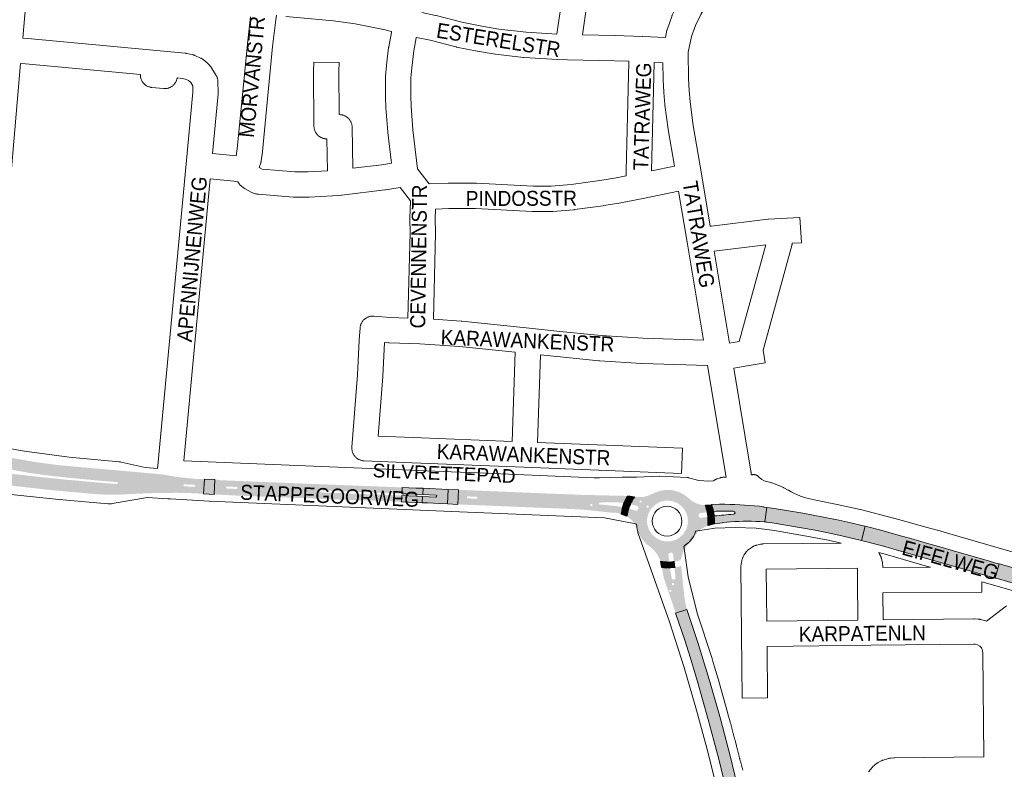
# Paper-space layout 'Layout1' of a CAD drawing. Header units: metres. Extents: x 123097 to 144122, y 392739 to 407589.
# Tile 156 of 256: x 133504 to 134010, y 394542 to 394926. Entities that reach past the tile are written whole.
import ezdxf
from ezdxf.enums import TextEntityAlignment as Align

# ---------------------------------------------------------------- set-up
doc = ezdxf.new("R2010")
doc.units = ezdxf.units.M
doc.header["$MEASUREMENT"] = 0
for name, color, linetype, lineweight in [('gs-anno-wegen algemeen tekst', 7, 'Continuous', 0), ('gs-knt-aanvullende hoofdweg', 7, 'Continuous', 0), ('gs-knt-wegen algemeen', 7, 'Continuous', 0), ('ir-ARC-asfalt-hoofdwegen-te inspecteren', 5, 'Continuous', 0), ('ir-ARC-fietspaden naastliggend- te inspecteren', 1, 'Continuous', 0)]:
    doc.layers.add(name, color=color, linetype=linetype, lineweight=lineweight)
doc.styles.add('Style-Arial', font='arial.ttf')

psp = doc.layouts.get("Layout1")

# ---------------------------------------------------------------- hatches: boundary and pattern name
at = {"layer": 'ir-ARC-asfalt-hoofdwegen-te inspecteren', "linetype": 'Continuous', "lineweight": 13}
h = psp.add_hatch(color=5, dxfattribs=at)
h.paths.add_polyline_path([(133550.96, 394682.587), (133546.466, 394682.754), (133545.265, 394682.802), (133530.822, 394684.024), (133522.61, 394684.805), (133515.43, 394685.544), (133500.046, 394687.295), (133497.377, 394687.675), (133495.36, 394687.809), (133495.907, 394693.829), (133497.904, 394693.605), (133515.423, 394691.654), (133527.361, 394690.434), (133545.299, 394688.799), (133551.282, 394688.318), (133554.265, 394688.06), (133554.7, 394688.292), (133554.741, 394688.783), (133554.35, 394689.083), (133545.384, 394689.822), (133539.414, 394690.398), (133533.42, 394690.944), (133527.428, 394691.537), (133521.49, 394692.188), (133515.521, 394692.934), (133509.582, 394693.792), (133504.671, 394694.649), (133499.116, 394695.655), (133498.115, 394695.82), (133496.116, 394696.173), (133496.711, 394702.344), (133497.759, 394702.017), (133498.663, 394701.847), (133500.139, 394701.56), (133508.257, 394700.117), (133515.194, 394699.006), (133523.571, 394697.9), (133531.747, 394697.131), (133561.589, 394694.499), (133569.987, 394693.708), (133572.229, 394693.551), (133578.227, 394692.968), (133584.198, 394691.887), (133590.226, 394691.185), (133591.749, 394691.077), (133594.753, 394690.741), (133596.736, 394690.626), (133596.747, 394690.812), (133599.202, 394690.666), (133598.702, 394683.065), (133593.89, 394683.382), (133585.388, 394683.607), (133580.373, 394683.573), (133575.159, 394683.499), (133573.13, 394683.446), (133567.931, 394683.285), (133555.456, 394682.657)])
h.paths.add_polyline_path([(133593.952, 394686.706), (133588.959, 394686.919), (133588.542, 394687.178), (133588.549, 394687.669), (133588.972, 394687.917), (133593.979, 394687.725), (133594.42, 394687.461), (133594.407, 394686.947)], flags=16)
for points in [[(133598.702, 394683.065), (133601.503, 394682.881), (133604.17, 394682.76), (133604.515, 394690.368), (133599.202, 394690.666)], [(133707.76, 394682.846), (133711.219, 394682.706), (133711.357, 394685.913), (133707.768, 394686.072), (133704.04, 394686.238), (133700.542, 394686.393), (133700.422, 394683.154), (133704.009, 394683.009)], [(133711.357, 394685.913), (133711.219, 394682.706), (133717.895, 394682.436), (133718.329, 394682.175), (133718.308, 394681.67), (133717.855, 394681.445), (133711.036, 394681.746), (133710.893, 394678.505), (133713.64, 394678.392), (133719.841, 394678.048), (133723.884, 394677.88), (133724.194, 394685.343)], [(133711.036, 394681.746), (133707.719, 394681.892), (133703.975, 394682.042), (133700.355, 394682.186), (133700.262, 394678.942), (133710.893, 394678.505)], [(133936.279, 394659.147), (133937.623, 394658.807), (133943.554, 394657.309), (133947.644, 394656.209), (133957.05, 394653.523), (133982.311, 394646.322), (133997.911, 394641.858), (134004.917, 394639.851), (134006.97, 394647.072), (134005.232, 394647.568), (134001.469, 394648.639), (133983.972, 394653.681), (133977.713, 394655.453), (133970.792, 394657.432), (133961.521, 394660.088), (133959.564, 394660.678), (133955.173, 394661.935), (133946.259, 394664.378), (133939.55, 394666.059), (133938.124, 394666.399)], [(134032.315, 394632.074), (134038.743, 394630.179), (134039.109, 394630.054), (134041.285, 394628.929), (134043.2, 394627.401), (134044.78, 394625.529), (134045.964, 394623.384), (134045.976, 394623.34), (134046.148, 394622.66), (134052.64, 394621.047), (134052.903, 394622.016), (134053.509, 394622.541), (134054.289, 394622.357), (134054.596, 394621.616), (134054.314, 394620.631), (134058.577, 394619.43), (134058.675, 394619.76), (134059.608, 394623.111), (134059.989, 394624.485), (134060.166, 394626.653), (134059.718, 394628.781), (134058.681, 394630.692), (134057.142, 394632.229), (134055.228, 394633.262), (134054.45, 394633.487), (134046.309, 394635.837), (134040.966, 394637.386), (134035.403, 394638.976), (134023.157, 394642.45), (134006.97, 394647.072), (134004.917, 394639.851), (134006.566, 394639.378), (134020.366, 394635.42)]]:
    psp.add_hatch(color=5, dxfattribs=at).paths.add_polyline_path(points, flags=0)
h = psp.add_hatch(color=5, dxfattribs=at)
h.paths.add_polyline_path([(133700.262, 394678.942), (133699.36, 394678.979), (133691.121, 394679.321), (133676.981, 394679.847), (133632.849, 394681.52), (133613.171, 394682.298), (133609.924, 394682.499), (133604.17, 394682.76), (133604.515, 394690.368), (133607.137, 394690.229), (133607.128, 394690.07), (133633.083, 394689.011), (133640.653, 394688.729), (133650.195, 394688.343), (133692.484, 394686.678), (133700.542, 394686.393), (133700.422, 394683.154), (133659.001, 394684.824), (133658.551, 394684.597), (133658.53, 394684.093), (133658.961, 394683.83), (133700.355, 394682.186)])
h.paths.add_polyline_path([(133615.616, 394685.594), (133610.718, 394685.808), (133610.267, 394686.066), (133610.28, 394686.586), (133610.743, 394686.822), (133615.668, 394686.599), (133616.089, 394686.325), (133616.063, 394685.823)], flags=16)
h = psp.add_hatch(color=5, dxfattribs=at)
h.paths.add_polyline_path([(133788.443, 394675.256), (133762.589, 394676.287), (133730.755, 394677.594), (133729.14, 394677.661), (133729.451, 394685.134), (133772.353, 394683.357), (133788.443, 394682.726)])
h.paths.add_polyline_path([(133738.732, 394680.572), (133734.233, 394680.762), (133733.796, 394681.018), (133733.814, 394681.524), (133734.269, 394681.747), (133738.77, 394681.567), (133739.193, 394681.302), (133739.174, 394680.804)], flags=17)
h = psp.add_hatch(color=5, dxfattribs=at)
h.paths.add_polyline_path([(133821.483, 394664.264), (133821.078, 394665.212), (133820.648, 394666.123, 0.0967392), (133818.382, 394669.519), (133816.096, 394671.473), (133815.82, 394671.63, -0.0319226), (133816.729, 394675.531), (133816.929, 394675.479), (133820.373, 394674.487, 0.4080492), (133821.645, 394675.124), (133821.799, 394675.594, 0.4118009), (133821.167, 394676.854), (133817.802, 394677.799), (133817.618, 394677.842, -0.0276489), (133819.766, 394681.514), (133820.108, 394681.478), (133822.139, 394681.369), (133823.148, 394681.376, 0.1015157), (133828.033, 394682.67), (133830.788, 394683.874, -0.2163882), (133843.82, 394683.454, -0.0770078), (133847.779, 394680.682, 0.148417), (133854.017, 394677.485), (133855.876, 394677.22), (133856.276, 394677.241, -0.0214624), (133857.26, 394673.663), (133857.102, 394673.659), (133853.528, 394673.156, 0.4191368), (133852.734, 394671.996), (133852.827, 394671.486, 0.4137395), (133854.018, 394670.72), (133857.435, 394671.292), (133857.597, 394671.295, -0.023015), (133857.604, 394666.82), (133857.358, 394666.76), (133854.962, 394665.487, 0.1411428), (133850.673, 394661.323, -0.0734718), (133847.645, 394657.446), (133846.289, 394655.931, 0.0927779), (133844.427, 394652.34), (133843.545, 394649.464), (133843.505, 394649.039, -0.0373438), (133840, 394648.302), (133839.988, 394648.499), (133839.621, 394652.001, 0.4318066), (133838.515, 394652.873), (133838.087, 394652.82, 0.4040121), (133837.217, 394651.711), (133837.6, 394648.216), (133837.623, 394648.072, -0.0298288), (133833.27, 394648.436), (133833.168, 394648.75), (133831.732, 394651.39, 0.1130818), (133827.744, 394655.93), (133826.957, 394656.496, -0.1477264)])
h.paths.add_polyline_path([(133822.409, 394678.638), (133822.409, 394679.638), (133823.409, 394679.638), (133823.409, 394678.638)], flags=16)
h.paths.add_polyline_path([(133826, 394676.026), (133826, 394677.026), (133827, 394677.026), (133827, 394676.026)], flags=16)
h.paths.add_polyline_path([(133846.836, 394666.277, 0.2815321), (133843.827, 394676.84, 0.3285894), (133831.371, 394678.133, 0.3265767), (133826.53, 394666.69, 0.34575), (133836.745, 394658.625, 0.3356741)], flags=16)
h = psp.add_hatch(color=5, dxfattribs=at)
h.paths.add_polyline_path([(133802.038, 394678.601, 0.9777524), (133801.984, 394677.601), (133809.778, 394676.874), (133813.812, 394676.266), (133813.134, 394672.644, 0.0460006), (133809.095, 394673.47), (133809.05, 394673.14, 0.3280391), (133808.858, 394673.338), (133807.483, 394673.476), (133807.483, 394673.477), (133807.062, 394673.519), (133795.929, 394674.716), (133792.084, 394675.005), (133792.084, 394675.009), (133791.725, 394675.032), (133791.712, 394675.033), (133788.088, 394675.27), (133788.443, 394675.256), (133788.443, 394682.726), (133789.767, 394682.674), (133792.309, 394682.574), (133792.309, 394682.574), (133793.059, 394682.544), (133793.059, 394682.55), (133806.888, 394682.221), (133806.888, 394682.219), (133807.638, 394682.205), (133807.638, 394682.205), (133811.793, 394682.126), (133816.454, 394681.988), (133814.461, 394678.381), (133810.107, 394678.796), (133810.037, 394678.803)])
h.paths.add_polyline_path([(133797.17, 394676.816), (133797.17, 394677.816), (133798.17, 394677.816), (133798.17, 394676.816)], flags=16)
for points in [[(133860.695, 394667.624, 0.0336061), (133860.581, 394671.666), (133860.768, 394671.704, -0.0102149), (133870.541, 394672.576, 0.314927), (133871.433, 394673.29, 0.350346), (133870.497, 394674.1, 0.0303472), (133860.447, 394674.065), (133860.189, 394674.036, 0.0397251), (133859.247, 394677.507), (133859.462, 394677.526), (133863.441, 394677.791), (133863.549, 394677.795), (133863.667, 394677.798, -0.0193925), (133883.89, 394676.67), (133885.689, 394676.423), (133885.688, 394676.421), (133886.19, 394676.355), (133886.516, 394676.31), (133887.674, 394676.13), (133886.682, 394668.686), (133887.567, 394668.558, 0.0055117), (133886.714, 394668.637), (133886.714, 394668.639), (133886.495, 394668.655, 0.0012334), (133886.304, 394668.669, 0.0394522), (133869.068, 394668.657), (133865.281, 394668.289), (133865.279, 394668.303), (133864.902, 394668.252), (133864.847, 394668.247), (133863.637, 394668.082), (133860.845, 394667.646)], [(133872.08, 394505.941), (133871.797, 394507.724), (133871.58, 394509.096), (133870.646, 394514.206), (133869.201, 394521.176), (133868.956, 394522.273), (133866.949, 394530.901), (133866.714, 394531.907), (133863.061, 394546.825), (133858.326, 394564.72), (133857.971, 394566.061), (133854.439, 394578.722), (133852.53, 394585.551), (133850.166, 394593.506), (133848.532, 394598.691), (133846.491, 394605.164), (133845.73, 394607.431), (133840.928, 394621.731), (133846.694, 394623.671), (133852.336, 394606.728), (133858.37, 394587.197), (133863.881, 394567.488), (133868.832, 394548.651), (133873.658, 394528.802), (133875.554, 394520.151), (133877.544, 394509.725), (133877.737, 394508.615), (133878.076, 394506.672)]]:
    psp.add_hatch(color=5, dxfattribs=at).paths.add_polyline_path(points)
at = {"layer": 'ir-ARC-asfalt-hoofdwegen-te inspecteren', "linetype": 'Continuous', "lineweight": 13, "extrusion": (0, 0, -1)}
psp.add_hatch(color=5, dxfattribs=at).paths.add_polyline_path([(-133936.279, 394659.147), (-133938.124, 394666.399), (-133936.406, 394666.809), (-133930.772, 394668.154), (-133926.273, 394669.227), (-133923.122, 394669.888), (-133922.157, 394670.091), (-133906.235, 394673.127), (-133897.734, 394674.566), (-133890.448, 394675.698), (-133887.674, 394676.13), (-133886.682, 394668.686), (-133890.452, 394668.14), (-133905.496, 394665.68), (-133912.592, 394664.389), (-133921.519, 394662.544), (-133922.995, 394662.239), (-133924.615, 394661.904), (-133932.657, 394660.062)])
at = {"layer": 'ir-ARC-asfalt-hoofdwegen-te inspecteren', "linetype": 'Continuous', "lineweight": 13}
h = psp.add_hatch(color=5, dxfattribs=at)
h.paths.add_polyline_path([(133845.938, 394626.994, 0.028535), (133846.671, 394624.067), (133849.431, 394615.451), (133846.694, 394623.671), (133841.003, 394621.757), (133840.364, 394623.615), (133836.397, 394635.195, -0.0204348), (133834.912, 394639.967), (133834.835, 394640.187), (133834.341, 394642.385), (133833.85, 394645.028), (133833.84, 394645.069), (133833.802, 394645.224, 0.042625), (133837.935, 394645.078), (133837.959, 394644.845), (133838.852, 394639.843, 0.9587319), (133840.849, 394640.231), (133840.34, 394645.156), (133840.326, 394645.321, 0.0371401), (133843.784, 394646.09), (133843.786, 394645.907), (133845.239, 394631.408, 0.0119652), (133845.826, 394627.615), (133845.814, 394627.613), (133845.902, 394627.193)])
h.paths.add_polyline_path([(133837.679, 394632.77), (133837.679, 394633.77), (133838.679, 394633.77), (133838.679, 394632.77)], flags=16)
h.paths.add_polyline_path([(133839.121, 394636.25), (133839.121, 394637.25), (133840.121, 394637.25), (133840.121, 394636.25)], flags=16)
at = {"layer": 'ir-ARC-fietspaden naastliggend- te inspecteren', "linetype": 'Continuous', "lineweight": 30, "extrusion": (0, 0, -1)}
for points in [[(-133817.618, 394677.842), (-133814.461, 394678.381), (-133816.454, 394681.988), (-133819.766, 394681.514, -0.0276489)], [(-133856.276, 394677.241), (-133859.247, 394677.507, 0.0397251), (-133860.189, 394674.036), (-133857.26, 394673.663, -0.0214624)], [(-133860.768, 394671.704), (-133860.581, 394671.666), (-133857.597, 394671.295), (-133857.435, 394671.292, -0.3354236), (-133857.585, 394671.516), (-133857.272, 394673.499, -0.3156582), (-133857.102, 394673.659), (-133857.26, 394673.663), (-133860.189, 394674.036), (-133860.447, 394674.065, -0.3594345), (-133860.266, 394673.85), (-133860.558, 394671.869, -0.3655107)], [(-133857.597, 394671.295), (-133860.581, 394671.666, 0.0336061), (-133860.695, 394667.624), (-133857.604, 394666.82, -0.023015)], [(-133837.623, 394648.072), (-133837.935, 394645.078, 0.042625), (-133833.802, 394645.224), (-133833.27, 394648.436, -0.0298288)]]:
    psp.add_hatch(color=1, dxfattribs=at).paths.add_polyline_path(points)
at = {"layer": 'ir-ARC-fietspaden naastliggend- te inspecteren', "linetype": 'Continuous', "lineweight": 30}
for points in [[(133816.729, 394675.531, 0.0319226), (133815.82, 394671.63), (133813.134, 394672.644), (133813.812, 394676.266)], [(133817.802, 394677.799, 0.3181913), (133817.585, 394677.647), (133816.799, 394675.718, 0.3895811), (133816.929, 394675.479), (133816.729, 394675.531), (133813.812, 394676.266), (133814.461, 394678.381), (133817.618, 394677.842)], [(133837.6, 394648.216, 0.3481027), (133837.819, 394648.055), (133839.823, 394648.296, 0.3098461), (133839.988, 394648.499), (133840, 394648.302), (133840.326, 394645.321), (133840.34, 394645.156, 0.3763272), (133840.11, 394645.318), (133838.12, 394645.059, 0.3540095), (133837.959, 394644.845), (133837.935, 394645.078), (133837.623, 394648.072)]]:
    psp.add_hatch(color=1, dxfattribs=at).paths.add_polyline_path(points)

# ---------------------------------------------------------------- linework, layer by layer
at = {"layer": 'gs-knt-aanvullende hoofdweg', "color": 7, "linetype": 'Continuous', "flags": 128}
for points in [[(133517.884, 395021.153), (133506.942, 394929.001), (133505.904, 394917.019)], [(133504.786, 394904.047), (133496.696, 394809.896)], [(133498.08, 394706.588), (133506.856, 394704.947), (133529.815, 394701.845), (133555.454, 394699.545), (133555.774, 394699.509), (133556.092, 394699.46), (133556.407, 394699.397), (133568.664, 394696.682), (133575.124, 394696.117)], [(133588.568, 394700.04), (133725.779, 394694.352), (133725.782, 394694.352), (133735.345, 394693.956), (133735.349, 394693.956), (133735.352, 394693.955), (133799.14, 394691.312), (133801.837, 394691.374), (133813.48, 394691.646), (133813.562, 394691.647), (133820.876, 394691.647), (133832.566, 394692.066), (133832.705, 394692.068), (133832.843, 394692.065), (133846.827, 394691.464), (133846.982, 394691.454), (133847.136, 394691.437), (133847.29, 394691.413), (133847.442, 394691.382), (133847.593, 394691.345), (133852.884, 394689.913), (133857.943, 394689.58), (133860.337, 394689.835), (133860.823, 394690.106), (133860.975, 394690.187), (133861.13, 394690.259), (133862.142, 394690.7), (133862.345, 394690.781), (133863.23, 394691.104), (133863.391, 394691.158), (133863.959, 394691.334), (133864.161, 394691.39), (133864.365, 394691.433), (133864.856, 394691.523), (133865.065, 394691.555), (133865.276, 394691.575), (133866.414, 394691.644), (133866.605, 394691.65), (133866.779, 394691.646)], [(133879.746, 394692.826), (133880.413, 394692.903), (133880.599, 394692.924), (133880.762, 394692.939), (133880.926, 394692.946), (133881.09, 394692.946), (133881.255, 394692.938), (133881.418, 394692.922), (133881.581, 394692.899), (133881.742, 394692.868), (133881.902, 394692.829), (133882.059, 394692.783), (133882.215, 394692.73), (133882.367, 394692.67), (133882.517, 394692.602), (133882.664, 394692.528), (133882.806, 394692.447), (133882.945, 394692.359), (133883.08, 394692.265), (133883.21, 394692.164), (133883.335, 394692.058), (133885.122, 394690.466), (133886.417, 394689.703), (133887.682, 394689.441), (133887.803, 394689.414), (133887.923, 394689.383), (133890.099, 394688.769), (133890.246, 394688.725), (133890.339, 394688.692), (133890.391, 394688.674), (133892.039, 394688.078), (133892.142, 394688.039), (133893.756, 394687.398), (133893.807, 394687.378), (133893.853, 394687.359), (133893.95, 394687.318), (133896.232, 394686.293), (133896.333, 394686.245), (133896.432, 394686.195), (133898.674, 394685.012), (133898.771, 394684.958), (133898.868, 394684.902), (133900.134, 394684.126), (133901.601, 394683.355), (133901.606, 394683.353), (133905, 394681.942), (133907.598, 394681.087), (133907.613, 394681.082), (133913.633, 394679.626), (133913.645, 394679.623), (133923.791, 394677.576), (133923.831, 394677.567), (133935.611, 394675.044), (133935.769, 394675.007), (133952.763, 394670.538), (133952.801, 394670.527), (133969.895, 394665.822), (133975.173, 394664.369), (133975.217, 394664.357), (133980.478, 394662.835), (134040.09, 394645.595)], [(133863.142, 394527.884), (133857.4, 394550.702), (133851.654, 394571.971), (133851.642, 394572.014), (133851.63, 394572.055), (133845.307, 394593.903), (133845.306, 394593.906), (133845.303, 394593.918), (133845.302, 394593.921), (133837.694, 394617.365), (133837.693, 394617.369), (133821.765, 394662.636), (133821.754, 394662.668), (133821.66, 394662.956), (133821.654, 394662.978), (133821.57, 394663.281), (133821.567, 394663.292), (133821.494, 394663.609), (133821.089, 394665.569), (133821.023, 394665.939), (133820.974, 394666.311), (133820.937, 394666.669), (133820.858, 394667.425), (133819.667, 394667.854), (133814.181, 394668.885), (133804.397, 394670.722), (133725.99, 394674.016), (133601.75, 394679.235), (133601.602, 394679.242), (133601.592, 394679.243), (133581.508, 394680.483), (133581.316, 394680.498), (133580.339, 394680.583), (133570.001, 394681.235), (133551.756, 394678.04), (133551.436, 394677.991), (133551.372, 394677.983), (133551.28, 394677.973), (133551.114, 394677.955), (133551.042, 394677.95), (133550.984, 394677.946), (133550.905, 394677.942), (133550.79, 394677.934), (133550.673, 394677.931), (133550.596, 394677.929), (133550.54, 394677.928), (133550.466, 394677.927), (133550.207, 394677.932), (133550.142, 394677.934), (133549.818, 394677.955), (133524.614, 394680.12), (133524.446, 394680.136), (133495.078, 394683.325)], [(133925.786, 394657.775), (133919.166, 394659.267), (133910.023, 394661.083), (133891.716, 394664.188), (133882.297, 394665.526), (133871.492, 394665.777), (133861.105, 394665.371), (133859.972, 394665.205), (133851.196, 394663.877), (133851.087, 394663.494), (133850.98, 394663.15), (133850.856, 394662.811), (133850.716, 394662.479), (133850.561, 394662.154), (133850.39, 394661.836), (133850.204, 394661.527), (133850.003, 394661.228), (133848.643, 394659.299), (133848.447, 394659.033), (133848.24, 394658.777), (133848.022, 394658.53), (133847.793, 394658.293), (133847.554, 394658.066), (133847.305, 394657.85), (133845.891, 394656.675), (133845.641, 394656.476), (133845.384, 394656.289), (133845.159, 394656.139)], [(133845.159, 394656.139), (133845.501, 394654.015), (133845.523, 394653.875), (133847.418, 394640.512), (133852.035, 394621.834), (133859.616, 394598.471), (133859.668, 394598.306), (133859.67, 394598.298), (133859.874, 394597.615), (133859.978, 394597.264), (133860.08, 394596.924), (133860.286, 394596.233), (133860.287, 394596.228), (133860.491, 394595.542), (133860.597, 394595.187), (133860.697, 394594.851), (133863.216, 394586.399), (133863.25, 394586.282), (133867.74, 394570.275), (133867.766, 394570.18), (133868.881, 394565.993), (133868.974, 394565.644), (133869.162, 394564.95), (133869.349, 394564.255), (133869.445, 394563.9), (133869.536, 394563.561), (133869.723, 394562.866), (133869.725, 394562.856), (133869.909, 394562.172), (133870.007, 394561.807), (133870.095, 394561.477), (133870.28, 394560.782), (133870.285, 394560.762), (133870.465, 394560.087), (133870.565, 394559.712), (133870.65, 394559.392), (133870.834, 394558.697), (133870.842, 394558.667), (133871.018, 394558.001), (133871.12, 394557.617), (133871.202, 394557.306), (133871.385, 394556.61), (133871.395, 394556.572), (133871.568, 394555.915), (133871.67, 394555.52), (133871.75, 394555.219), (133871.766, 394555.158), (133871.792, 394555.059), (133871.798, 394555.036), (133871.932, 394554.523), (133871.945, 394554.475), (133872.114, 394553.827), (133872.127, 394553.776), (133872.141, 394553.721), (133872.219, 394553.423), (133872.323, 394553.024), (133872.491, 394552.377), (133872.504, 394552.326), (133872.685, 394551.629), (133872.763, 394551.325), (133872.865, 394550.931), (133873.033, 394550.278), (133873.045, 394550.233), (133873.225, 394549.535), (133873.304, 394549.226), (133873.404, 394548.837), (133873.572, 394548.179), (133873.583, 394548.138), (133873.761, 394547.44), (133873.841, 394547.126), (133873.939, 394546.741), (133874.108, 394546.078), (133874.117, 394546.043), (133874.294, 394545.344), (133874.375, 394545.025), (133874.471, 394544.645), (133874.64, 394543.977), (133874.648, 394543.947), (133874.824, 394543.248), (133874.905, 394542.923), (133874.999, 394542.549), (133875.168, 394541.875), (133875.175, 394541.849), (133875.35, 394541.15)], [(133971.603, 394645.451), (133970.234, 394645.842), (133970.23, 394645.844), (133949.691, 394651.73), (133945.102, 394652.923)], [(134042.754, 394624.018), (134041.332, 394625.174), (134040.913, 394625.423), (134039.041, 394626.166), (134034.633, 394627.427), (133997.94, 394637.92)]]:
    psp.add_lwpolyline(points, dxfattribs=at)
at = {"layer": 'gs-knt-aanvullende hoofdweg', "color": 7, "linetype": 'Continuous'}
psp.add_circle((133836.513, 394669.05), 7.634, dxfattribs=at)
at = {"layer": 'gs-knt-wegen algemeen', "color": 7, "linetype": 'Continuous', "flags": 128}
for points in [[(133835.671, 394917.318), (133836.487, 394921.037), (133836.547, 394921.286), (133836.616, 394921.532), (133836.695, 394921.775), (133838.92, 394928.19), (133839.009, 394928.43), (133839.107, 394928.666), (133839.214, 394928.898), (133842.177, 394935.007), (133842.287, 394935.225), (133842.406, 394935.438), (133859.955, 394965.622)], [(133873.221, 394961.978), (133871.484, 394959.548), (133853.785, 394929.105), (133851.096, 394923.561), (133849.122, 394917.872), (133847.363, 394909.854), (133847.459, 394896.115), (133847.796, 394890.186), (133848.326, 394884.266), (133849.994, 394872.215), (133854.14, 394847.305), (133858.604, 394820.482)], [(133798.268, 394954.749), (133793.127, 394918.72), (133809.795, 394918.41), (133809.903, 394918.407), (133823.928, 394917.914), (133824.029, 394917.91), (133835.671, 394917.318)], [(133603.345, 394857.77), (133615.487, 394856.603), (133615.992, 394860.233), (133621.18, 394913.98), (133621.197, 394914.136), (133622.878, 394928.034)], [(133695.201, 394920.424), (133691.839, 394921.307), (133676.427, 394924.44), (133665.408, 394925.961), (133640.967, 394928.189)], [(133695.086, 394852.772), (133693.217, 394868.609), (133693.189, 394868.905), (133692.303, 394881.24), (133692.293, 394881.403), (133692.037, 394886.893), (133692.03, 394887.196), (133692.03, 394896.894), (133692.036, 394897.175), (133692.054, 394897.456), (133692.53, 394902.946), (133692.555, 394903.182), (133693.671, 394912.222), (133693.698, 394912.418), (133693.732, 394912.614), (133695.103, 394919.989), (133695.159, 394920.259), (133695.201, 394920.424)], [(133707.891, 394917.4), (133707.828, 394917.202), (133706.569, 394910.429), (133705.492, 394901.704), (133705.05, 394896.612), (133705.05, 394887.348), (133705.295, 394882.091), (133706.165, 394869.987), (133708.536, 394849.894), (133714.542, 394842.193)], [(133816.91, 394905.133), (133809.499, 394905.393), (133785.521, 394905.839), (133785.43, 394905.842), (133780.438, 394906.005), (133780.263, 394906.013), (133763.263, 394907.027), (133763.067, 394907.041), (133762.871, 394907.062), (133748.531, 394908.792), (133748.259, 394908.831), (133739.264, 394910.304), (133739.039, 394910.344), (133728.476, 394912.458), (133728.306, 394912.494), (133728.138, 394912.535), (133714.895, 394915.926), (133707.891, 394917.4)], [(133505.904, 394917.019), (133508.567, 394916.774), (133589.337, 394909.254), (133589.56, 394909.229), (133589.783, 394909.197), (133590.004, 394909.157), (133592.932, 394908.574), (133593.216, 394908.511), (133593.497, 394908.435), (133593.775, 394908.346), (133594.047, 394908.246), (133594.316, 394908.133), (133597.175, 394906.813), (133597.446, 394906.674), (133597.711, 394906.522), (133597.969, 394906.358), (133598.218, 394906.181), (133598.459, 394905.994), (133600.55, 394904.286), (133600.778, 394904.091), (133600.996, 394903.887), (133601.204, 394903.672), (133601.402, 394903.448), (133602.423, 394902.242), (133602.588, 394902.038), (133602.746, 394901.827), (133602.895, 394901.609), (133603.035, 394901.387), (133605.187, 394897.798), (133605.34, 394897.529), (133605.48, 394897.252), (133605.607, 394896.969), (133605.72, 394896.68)], [(133575.124, 394696.117), (133575.262, 394697.59), (133589.784, 394852.514), (133593.177, 394889.235), (133593.123, 394892.599), (133592.141, 394894.237), (133591.849, 394894.582), (133591.049, 394895.235), (133589.528, 394895.976), (133587.793, 394896.321), (133585.145, 394896.568), (133585.114, 394896.381), (133585.045, 394896.068), (133584.961, 394895.76), (133584.863, 394895.456), (133584.749, 394895.158), (133584.621, 394894.865), (133584.478, 394894.579), (133584.322, 394894.3), (133584.153, 394894.029), (133583.97, 394893.767), (133583.774, 394893.514), (133583.567, 394893.272), (133583.348, 394893.039), (133583.117, 394892.818), (133582.876, 394892.608), (133582.625, 394892.41), (133582.365, 394892.225), (133582.096, 394892.053), (133581.818, 394891.894), (133581.534, 394891.749), (133581.242, 394891.618), (133580.945, 394891.502), (133580.642, 394891.4), (133580.334, 394891.314), (133580.023, 394891.242), (133579.708, 394891.186), (133579.391, 394891.145), (133579.073, 394891.12), (133578.753, 394891.111), (133578.434, 394891.117), (133578.115, 394891.139), (133572.21, 394891.693), (133571.893, 394891.731), (133571.578, 394891.784), (133571.265, 394891.853), (133570.957, 394891.937), (133570.653, 394892.035), (133570.355, 394892.149), (133570.062, 394892.277), (133569.776, 394892.42), (133569.497, 394892.576), (133569.226, 394892.745), (133568.964, 394892.928), (133568.711, 394893.124), (133568.469, 394893.331), (133568.236, 394893.55), (133568.015, 394893.781), (133567.805, 394894.022), (133567.607, 394894.273), (133567.422, 394894.533), (133567.25, 394894.802), (133567.091, 394895.08), (133566.946, 394895.364), (133566.815, 394895.656), (133566.699, 394895.953), (133566.597, 394896.256), (133566.511, 394896.564), (133566.439, 394896.875), (133566.383, 394897.19), (133566.342, 394897.507), (133566.317, 394897.825), (133566.308, 394898.145), (133566.312, 394898.321), (133507.37, 394903.809), (133504.786, 394904.047)], [(133815.511, 394846.284), (133815.511, 394848.986), (133815.513, 394849.147), (133816.892, 394904.707), (133816.896, 394904.828), (133816.91, 394905.133)], [(133829.917, 394904.574), (133829.906, 394904.323), (133828.531, 394848.911)], [(133834.381, 394904.347), (133829.917, 394904.574)], [(133840.269, 394851.342), (133837.136, 394870.165), (133837.11, 394870.341), (133835.407, 394882.636), (133835.372, 394882.949), (133834.819, 394889.131), (133834.804, 394889.341), (133834.451, 394895.537), (133834.443, 394895.699), (133834.44, 394895.862), (133834.381, 394904.347)], [(133605.72, 394896.68), (133605.819, 394896.386), (133605.905, 394896.088), (133605.975, 394895.786), (133606.032, 394895.481), (133606.074, 394895.174), (133606.101, 394894.865), (133606.113, 394894.555), (133606.201, 394889.092), (133606.201, 394888.857), (133606.192, 394888.622), (133606.174, 394888.388), (133603.345, 394857.77)], [(133828.531, 394848.911), (133840.269, 394851.342)], [(133602.138, 394844.806), (133588.568, 394700.04)], [(133699.513, 394840.293), (133692.014, 394839.101), (133691.749, 394839.064), (133669.599, 394836.472), (133669.576, 394836.47), (133669.419, 394836.454), (133665.105, 394836.07), (133664.908, 394836.055), (133652.959, 394835.357), (133652.75, 394835.348), (133652.541, 394835.346), (133645.297, 394835.388), (133645.054, 394835.394), (133644.812, 394835.409), (133626.82, 394836.859), (133626.536, 394836.888), (133626.253, 394836.93), (133625.973, 394836.984), (133625.695, 394837.05), (133625.421, 394837.128), (133624.363, 394837.455), (133624.062, 394837.556), (133623.766, 394837.672), (133623.476, 394837.802), (133623.193, 394837.946), (133619.989, 394839.675), (133619.742, 394839.815), (133619.502, 394839.966), (133619.268, 394840.128), (133619.041, 394840.299), (133618.164, 394840.993), (133617.943, 394841.176), (133617.731, 394841.368), (133617.527, 394841.57), (133617.332, 394841.781), (133617.146, 394841.999), (133616.971, 394842.226), (133616.251, 394843.199), (133614.286, 394843.639), (133602.138, 394844.806)], [(133714.542, 394842.193), (133724.172, 394842.544), (133724.409, 394842.548), (133738.362, 394842.548), (133738.534, 394842.546), (133738.705, 394842.539), (133767.841, 394841.001), (133776.996, 394841.001), (133787.382, 394841.891), (133801.974, 394843.877), (133809.627, 394845.143), (133815.511, 394846.284)], [(133703.595, 394773.305), (133704.683, 394817.135), (133704.498, 394824.067), (133704.496, 394824.282), (133704.501, 394824.498), (133704.856, 394833.442), (133699.513, 394840.293)], [(133842.408, 394838.489), (133823.341, 394834.54), (133823.26, 394834.524), (133812.017, 394832.344), (133811.841, 394832.312), (133804.006, 394831.016), (133803.822, 394830.989), (133788.977, 394828.968), (133788.816, 394828.949), (133788.655, 394828.933), (133777.831, 394828.005), (133777.553, 394827.987), (133777.275, 394827.981), (133767.669, 394827.981), (133767.497, 394827.983), (133767.326, 394827.99), (133738.19, 394829.528), (133724.528, 394829.528), (133717.721, 394829.28)], [(133855.131, 394762.042), (133846.783, 394812.198), (133842.408, 394838.489)], [(133717.721, 394829.28), (133717.519, 394824.198), (133717.703, 394817.314), (133717.705, 394817.147), (133717.703, 394816.98), (133716.603, 394772.671)], [(133868.593, 394760.462), (133870.42, 394760.769), (133873.491, 394761.286), (133887.118, 394810.835), (133860.743, 394807.626)], [(133860.743, 394807.626), (133868.593, 394760.462)], [(133716.603, 394772.671), (133730.917, 394771.731), (133731.149, 394771.712), (133765.939, 394768.17), (133765.985, 394768.165), (133781.424, 394766.484), (133802.783, 394764.346), (133824.226, 394762.945), (133855.131, 394762.042)], [(133688.303, 394712.735), (133706.323, 394711.93), (133706.326, 394711.93), (133706.33, 394711.93), (133757.002, 394709.967), (133758.566, 394755.833), (133729.947, 394758.747), (133709.621, 394760.082), (133693.872, 394760.594), (133693.556, 394760.613), (133691.483, 394760.781), (133690.644, 394743.481), (133690.633, 394743.301), (133688.303, 394712.735)], [(133866.779, 394691.646), (133866.671, 394692.697), (133857.309, 394748.953)], [(133870.73, 394747.618), (133879.549, 394694.631), (133879.579, 394694.427), (133879.603, 394694.223), (133879.746, 394692.826)], [(133945.102, 394652.923), (133945.118, 394652.901), (133945.27, 394652.666), (133945.412, 394652.425), (133945.901, 394651.553), (133946.032, 394651.307), (133946.153, 394651.055), (133946.263, 394650.798), (133946.361, 394650.537), (133946.449, 394650.272), (133946.524, 394650.004), (133946.589, 394649.732), (133947.005, 394647.789), (133947.054, 394647.533), (133947.093, 394647.276), (133947.122, 394647.017), (133947.141, 394646.757), (133947.149, 394646.497)], [(133887.453, 394644.341), (133887.713, 394617.75), (133934.433, 394618.277), (133934.213, 394638.616), (133934.146, 394644.845), (133887.453, 394644.341)], [(133947.149, 394646.497), (133947.162, 394645.25), (133971.603, 394645.451)], [(133939.936, 394540.437), (133941.729, 394542.614), (133941.919, 394542.834), (133942.118, 394543.046), (133942.327, 394543.248), (133942.545, 394543.441), (133942.77, 394543.624), (133944.052, 394544.615), (133944.249, 394544.762), (133944.453, 394544.902), (133944.661, 394545.033), (133944.874, 394545.157), (133946.111, 394545.844), (133946.355, 394545.973), (133946.604, 394546.091), (133946.858, 394546.199), (133947.117, 394546.296), (133947.379, 394546.382), (133950.08, 394547.203), (133950.346, 394547.277), (133950.615, 394547.341), (133950.886, 394547.393), (133951.16, 394547.433), (133951.435, 394547.462), (133952.845, 394547.579), (133953.076, 394547.594), (133953.308, 394547.601), (133999.11, 394548.126)]]:
    psp.add_lwpolyline(points, dxfattribs=at)
for points in [[(133710.722, 394930.109), (133717.713, 394928.639), (133717.988, 394928.574), (133731.2, 394925.19), (133741.481, 394923.134), (133750.227, 394921.702), (133764.235, 394920.012), (133780.025, 394919.07), (133785.378, 394956.588, -0.3698968), (133785.389, 394956.596), (133798.26, 394954.76, -0.369898), (133798.268, 394954.749)], [(133636.187, 394928.779), (133635.788, 394926.336), (133634.132, 394912.65), (133628.939, 394858.845), (133628.907, 394858.574), (133628.272, 394854.01), (133628.232, 394853.759), (133628.182, 394853.51), (133628.123, 394853.263), (133628.054, 394853.018), (133627.298, 394850.526), (133628.699, 394849.77), (133645.616, 394848.406), (133652.408, 394848.367), (133662.242, 394848.942), (133662, 394865.276), (133661.296, 394865.338), (133660.988, 394865.372), (133660.682, 394865.422), (133660.379, 394865.485), (133660.079, 394865.563), (133659.783, 394865.655), (133659.492, 394865.761), (133659.206, 394865.881), (133658.926, 394866.015), (133658.653, 394866.161), (133658.387, 394866.321), (133658.129, 394866.492), (133657.88, 394866.676), (133657.639, 394866.872), (133657.408, 394867.079), (133657.188, 394867.296), (133656.977, 394867.524), (133656.778, 394867.762), (133656.591, 394868.008), (133656.415, 394868.264), (133656.252, 394868.527), (133656.101, 394868.798), (133655.964, 394869.076), (133655.84, 394869.36), (133655.729, 394869.65), (133655.633, 394869.944), (133655.551, 394870.243), (133655.483, 394870.546), (133655.429, 394870.851), (133655.39, 394871.158), (133655.366, 394871.467), (133655.356, 394871.777), (133655.157, 394899.952), (133655.157, 394900.069), (133655.207, 394904.667, -0.3549727), (133655.216, 394904.676), (133668.218, 394904.534, -0.3549732), (133668.226, 394904.526), (133668.177, 394899.986), (133668.334, 394877.79), (133668.992, 394877.732), (133669.308, 394877.696), (133669.623, 394877.645), (133669.934, 394877.579), (133670.242, 394877.497), (133670.546, 394877.401), (133670.845, 394877.289), (133671.137, 394877.164), (133671.424, 394877.024), (133671.703, 394876.87), (133671.974, 394876.703), (133672.236, 394876.523), (133672.49, 394876.329), (133672.734, 394876.124), (133672.967, 394875.908), (133673.19, 394875.68), (133673.401, 394875.441), (133673.6, 394875.193), (133673.787, 394874.934), (133673.961, 394874.668), (133674.122, 394874.392), (133674.269, 394874.11), (133674.402, 394873.82), (133674.521, 394873.525), (133674.625, 394873.224), (133674.714, 394872.918), (133674.788, 394872.608), (133674.847, 394872.295), (133674.891, 394871.979), (133674.919, 394871.662), (133674.931, 394871.344), (133675.244, 394850.242), (133690.102, 394851.98), (133695.086, 394852.772)], [(133858.604, 394820.482), (133859.284, 394820.565), (133860.756, 394820.744), (133888.163, 394824.078), (133888.375, 394824.101), (133888.587, 394824.116), (133904.717, 394825.013, -0.3845955), (133904.727, 394825.004), (133905.449, 394812.023, -0.3845939), (133905.44, 394812.013), (133900.75, 394811.752), (133900.72, 394811.451), (133900.673, 394811.144), (133900.673, 394811.139), (133900.672, 394811.136)], [(133900.672, 394811.136), (133900.612, 394810.831), (133900.536, 394810.526), (133885.789, 394756.903), (133886.892, 394750.346, -0.3714066), (133886.884, 394750.335), (133879.747, 394749.135), (133872.579, 394747.929), (133870.73, 394747.618)], [(133857.309, 394748.953), (133823.729, 394749.934), (133823.495, 394749.945), (133801.821, 394751.361), (133801.598, 394751.379), (133780.099, 394753.531), (133780.042, 394753.537), (133771.547, 394754.462), (133770.012, 394709.463), (133844.41, 394706.582, -0.3270352), (133844.417, 394706.573), (133843.914, 394693.58, -0.3270367), (133843.906, 394693.572), (133763.033, 394696.704), (133705.803, 394698.921), (133705.765, 394698.923), (133681.011, 394700.028), (133680.695, 394700.049), (133680.381, 394700.086), (133680.07, 394700.138), (133679.761, 394700.206), (133679.456, 394700.288), (133679.155, 394700.385), (133678.859, 394700.496), (133678.569, 394700.622), (133678.286, 394700.761), (133678.009, 394700.915), (133677.741, 394701.081), (133677.48, 394701.26), (133677.229, 394701.452), (133676.987, 394701.656), (133676.756, 394701.871), (133676.535, 394702.097), (133676.325, 394702.333), (133676.127, 394702.58), (133675.942, 394702.836), (133675.769, 394703.1), (133675.609, 394703.372), (133675.462, 394703.653), (133675.329, 394703.939), (133675.21, 394704.232), (133675.106, 394704.531), (133675.016, 394704.834), (133674.941, 394705.141), (133674.881, 394705.451), (133674.836, 394705.764), (133674.807, 394706.079), (133674.792, 394706.394), (133674.794, 394706.71), (133674.81, 394707.026), (133677.644, 394744.201), (133678.494, 394761.733), (133678.508, 394761.947), (133679.028, 394768.328), (133679.061, 394768.645), (133679.111, 394768.961), (133679.175, 394769.274), (133679.255, 394769.583), (133679.351, 394769.889), (133679.461, 394770.188), (133679.585, 394770.483), (133679.724, 394770.77), (133679.877, 394771.051), (133680.043, 394771.324), (133680.222, 394771.588), (133680.415, 394771.843), (133680.619, 394772.089), (133680.836, 394772.324), (133681.063, 394772.548), (133681.302, 394772.761), (133681.55, 394772.962), (133681.809, 394773.15), (133682.075, 394773.325), (133682.351, 394773.488), (133682.634, 394773.636), (133682.924, 394773.771), (133683.22, 394773.891), (133683.521, 394773.996), (133683.828, 394774.086), (133684.138, 394774.162), (133684.452, 394774.221), (133684.769, 394774.266), (133685.087, 394774.295), (133685.406, 394774.308), (133685.726, 394774.306), (133686.044, 394774.287), (133694.454, 394773.602), (133703.595, 394773.305)], [(133999.11, 394548.126), (133998.586, 394601.044), (133998.35, 394602.662), (133997.781, 394603.956), (133997.622, 394604.179), (133996.995, 394604.807), (133995.882, 394605.492), (133994.561, 394605.874), (133993.785, 394605.926), (133941.087, 394605.331), (133887.84, 394604.731), (133888.098, 394578.332, -0.3275544), (133888.09, 394578.324), (133875.087, 394578.197, -0.3275535), (133875.079, 394578.204), (133874.757, 394611.104), (133874.419, 394645.723), (133874.423, 394646.023), (133874.441, 394646.323), (133874.473, 394646.622), (133874.518, 394646.919), (133874.837, 394648.724), (133874.898, 394649.026), (133874.973, 394649.325), (133875.063, 394649.621), (133875.166, 394649.911), (133875.282, 394650.197), (133875.412, 394650.476), (133875.855, 394651.372), (133875.976, 394651.604), (133876.105, 394651.831), (133876.244, 394652.052), (133876.391, 394652.268), (133876.547, 394652.477), (133877.159, 394653.266), (133877.335, 394653.483), (133877.519, 394653.691), (133877.713, 394653.892), (133877.914, 394654.084), (133878.124, 394654.268), (133878.342, 394654.442), (133878.567, 394654.607), (133880.195, 394655.748), (133880.435, 394655.909), (133880.683, 394656.059), (133880.937, 394656.197), (133881.196, 394656.325), (133881.462, 394656.44), (133881.732, 394656.544), (133882.006, 394656.636), (133882.284, 394656.715), (133882.565, 394656.782), (133884.51, 394657.199), (133884.766, 394657.249), (133885.024, 394657.288), (133885.283, 394657.317), (133885.544, 394657.336), (133885.805, 394657.344), (133925.786, 394657.775)], [(133997.94, 394637.92), (133997.983, 394632.656, -0.327554), (133997.976, 394632.648), (133947.303, 394632.231), (133947.452, 394618.424), (133993.895, 394618.949), (133994.151, 394618.946), (133994.407, 394618.934), (133996.137, 394618.817), (133996.415, 394618.792), (133996.691, 394618.756), (133996.965, 394618.707), (133997.237, 394618.647), (133997.507, 394618.576), (134000.349, 394617.754), (134000.485, 394617.711), (134010.705, 394625.543)]]:
    psp.add_lwpolyline(points, format="xyb", dxfattribs=at)
at = {"layer": 'ir-ARC-asfalt-hoofdwegen-te inspecteren', "color": 5, "linetype": 'Continuous', "lineweight": 13}
for points in [[(133598.702, 394683.065), (133601.503, 394682.881), (133604.17, 394682.76), (133604.515, 394690.368), (133599.202, 394690.666)], [(133707.76, 394682.846), (133711.219, 394682.706), (133711.357, 394685.913), (133707.768, 394686.072), (133704.04, 394686.238), (133700.542, 394686.393), (133700.422, 394683.154), (133704.009, 394683.009)], [(133724.194, 394685.343), (133723.884, 394677.88), (133729.14, 394677.661), (133729.451, 394685.134)], [(133711.036, 394681.746), (133707.719, 394681.892), (133703.975, 394682.042), (133700.355, 394682.186), (133700.262, 394678.942), (133710.893, 394678.505)], [(133886.682, 394668.686), (133890.452, 394668.14), (133905.496, 394665.68), (133912.592, 394664.389), (133921.519, 394662.544), (133922.995, 394662.239), (133924.615, 394661.904), (133932.657, 394660.062), (133936.279, 394659.147), (133938.124, 394666.399), (133936.406, 394666.809), (133930.772, 394668.154), (133926.273, 394669.227), (133923.122, 394669.888), (133922.157, 394670.091), (133906.235, 394673.127), (133897.734, 394674.566), (133890.448, 394675.698), (133887.674, 394676.13)], [(133936.279, 394659.147), (133937.623, 394658.807), (133943.554, 394657.309), (133947.644, 394656.209), (133957.05, 394653.523), (133982.311, 394646.322), (133997.911, 394641.858), (134004.917, 394639.851), (134006.97, 394647.072), (134005.232, 394647.568), (134001.469, 394648.639), (133983.972, 394653.681), (133977.713, 394655.453), (133970.792, 394657.432), (133961.521, 394660.088), (133959.564, 394660.678), (133955.173, 394661.935), (133946.259, 394664.378), (133939.55, 394666.059), (133938.124, 394666.399)]]:
    psp.add_lwpolyline(points, close=True, dxfattribs=at)
at = {"layer": 'ir-ARC-asfalt-hoofdwegen-te inspecteren', "color": 5, "linetype": 'Continuous', "lineweight": 13, "flags": 128}
psp.add_lwpolyline([(133711.357, 394685.913), (133711.219, 394682.706), (133717.895, 394682.436), (133718.329, 394682.175), (133718.308, 394681.67), (133717.855, 394681.445), (133711.036, 394681.746), (133710.893, 394678.505), (133713.64, 394678.392), (133719.841, 394678.048), (133723.884, 394677.88), (133724.194, 394685.343)], close=True, dxfattribs=at)
at = {"layer": 'ir-ARC-asfalt-hoofdwegen-te inspecteren', "color": 5, "linetype": 'Continuous', "lineweight": 13}
psp.add_lwpolyline([(133860.695, 394667.624, 0.0336061), (133860.581, 394671.666), (133860.768, 394671.704, -0.0102149), (133870.541, 394672.576, 0.314927), (133871.433, 394673.29, 0.350346), (133870.497, 394674.1, 0.0303472), (133860.447, 394674.065), (133860.189, 394674.036, 0.0397251), (133859.247, 394677.507), (133859.462, 394677.526), (133863.441, 394677.791), (133863.549, 394677.795), (133863.667, 394677.798, -0.0193925), (133883.89, 394676.67), (133885.689, 394676.423), (133885.688, 394676.421), (133886.19, 394676.355), (133886.516, 394676.31), (133887.674, 394676.13), (133886.682, 394668.686), (133887.567, 394668.558, 0.0055117), (133886.714, 394668.637), (133886.714, 394668.639), (133886.495, 394668.655, 0.0012334), (133886.304, 394668.669, 0.0394522), (133869.068, 394668.657), (133865.281, 394668.289), (133865.279, 394668.303), (133864.902, 394668.252), (133864.847, 394668.247), (133863.637, 394668.082), (133860.845, 394667.646)], format="xyb", close=True, dxfattribs=at)
for points in [[(134023.157, 394642.45), (134006.97, 394647.072), (134004.917, 394639.851), (134006.566, 394639.378), (134020.366, 394635.42)], [(133873.658, 394528.802), (133868.832, 394548.651), (133863.881, 394567.488), (133858.37, 394587.197), (133852.336, 394606.728), (133846.694, 394623.671), (133840.928, 394621.731), (133845.73, 394607.431), (133846.491, 394605.164), (133848.532, 394598.691), (133850.166, 394593.506), (133852.53, 394585.551), (133854.439, 394578.722), (133857.971, 394566.061), (133858.326, 394564.72), (133863.061, 394546.825), (133866.714, 394531.907)]]:
    psp.add_lwpolyline(points, dxfattribs=at)
at = {"layer": 'ir-ARC-asfalt-hoofdwegen-te inspecteren', "color": 5, "linetype": 'Continuous', "lineweight": 13, "extrusion": (0, 0, -1)}
psp.add_solid([(-133724.194, 394685.343), (-133723.884, 394677.88), (-133729.451, 394685.134), (-133729.14, 394677.661)], dxfattribs=at)
at = {"layer": 'ir-ARC-fietspaden naastliggend- te inspecteren', "color": 1, "linetype": 'Continuous', "lineweight": 30}
for points in [[(133817.618, 394677.842), (133814.461, 394678.381), (133816.454, 394681.988), (133819.766, 394681.514, 0.0276489)], [(133816.729, 394675.531, 0.0319226), (133815.82, 394671.63), (133813.134, 394672.644), (133813.812, 394676.266)], [(133817.802, 394677.799, 0.3181913), (133817.585, 394677.647), (133816.799, 394675.718, 0.3895811), (133816.929, 394675.479), (133816.729, 394675.531), (133813.812, 394676.266), (133814.461, 394678.381), (133817.618, 394677.842)], [(133856.276, 394677.241), (133859.247, 394677.507, -0.0397251), (133860.189, 394674.036), (133857.26, 394673.663, 0.0214624)], [(133860.768, 394671.704), (133860.581, 394671.666), (133857.597, 394671.295), (133857.435, 394671.292, 0.3354236), (133857.585, 394671.516), (133857.272, 394673.499, 0.3156582), (133857.102, 394673.659), (133857.26, 394673.663), (133860.189, 394674.036), (133860.447, 394674.065, 0.3594345), (133860.266, 394673.85), (133860.558, 394671.869, 0.3655107)], [(133857.597, 394671.295), (133860.581, 394671.666, -0.0336061), (133860.695, 394667.624), (133857.604, 394666.82, 0.023015)], [(133837.623, 394648.072), (133837.935, 394645.078, -0.042625), (133833.802, 394645.224), (133833.27, 394648.436, 0.0298288)], [(133837.6, 394648.216, 0.3481027), (133837.819, 394648.055), (133839.823, 394648.296, 0.3098461), (133839.988, 394648.499), (133840, 394648.302), (133840.326, 394645.321), (133840.34, 394645.156, 0.3763272), (133840.11, 394645.318), (133838.12, 394645.059, 0.3540095), (133837.959, 394644.845), (133837.935, 394645.078), (133837.623, 394648.072)]]:
    psp.add_lwpolyline(points, format="xyb", close=True, dxfattribs=at)

# ---------------------------------------------------------------- texts
at = {"layer": 'gs-anno-wegen algemeen tekst', "color": 7, "style": 'Style-Arial', "width": 0.909091}
for s, rotation, p in [('MORVANSTR', 84.72751, (133623.549, 394897.151)), ('ESTERELSTR', 350.92064, (133750.02, 394916.093)), ('TATRAWEG', 88.30237, (133823.84, 394876.792)), ('APENNIJNENWEG', 84.6575, (133592.784, 394803.599)), ('CEVENNENSTR', 89.20296, (133709.074, 394804.918)), ('PINDOSSTR', 0.20776, (133761.766, 394834.773)), ('TATRAWEG', 279.41983, (133852.77, 394816.265)), ('KARAWANKENSTR', 357.58113, (133764.918, 394761.708)), ('KARAWANKENSTR', 357.81499, (133762.922, 394703.223)), ('STAPPEGOORWEG', 357.62652, (133663.417, 394682.064)), ('EIFELWEG', 344.5576, (133981.866, 394648.989)), ('KARPATENLN', 0.6704, (133936.701, 394611.422))]:
    psp.add_text(s, height=7.7, rotation=rotation, dxfattribs=at).set_placement(p, align=Align.MIDDLE_CENTER)
at = {"layer": 'gs-anno-wegen algemeen tekst', "color": 7, "style": 'Style-Arial'}
psp.add_text('SILVRETTEPAD', height=7, rotation=357.62652, dxfattribs=at).set_placement((133722.132, 394693.619), align=Align.MIDDLE_CENTER)

doc.saveas('drawing.dxf')
